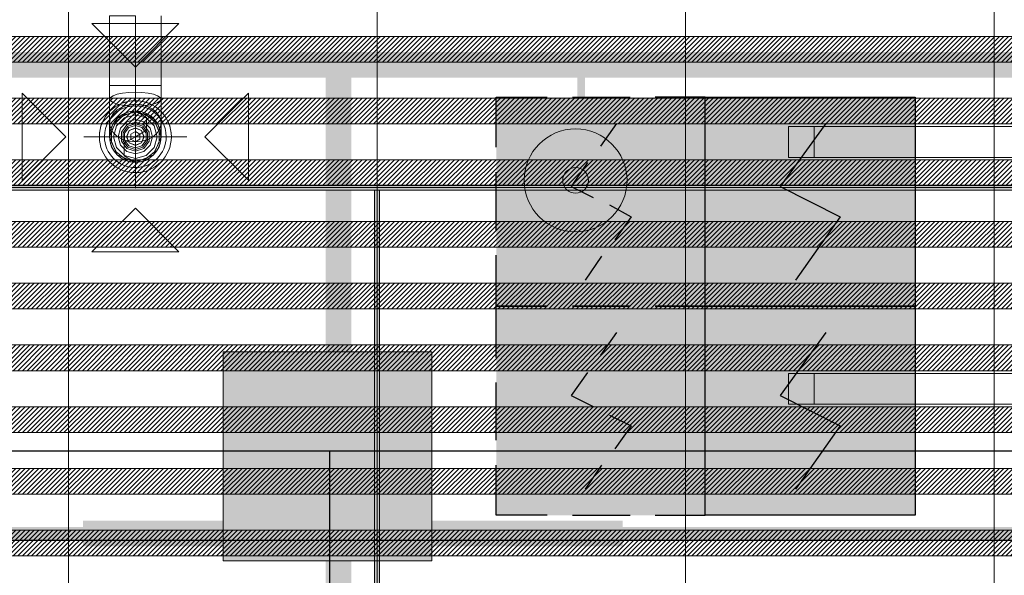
# Model space of a CAD drawing. Header units: millimetres. Extents: x -551130 to 178656, y -69521 to 202936.
# Tile 145 of 256: x -180898 to -178983, y 166442 to 167522. Entities that reach past the tile are written whole.
import ezdxf
from ezdxf import colors
from ezdxf.entities.mleader import LeaderData, LeaderLine
from ezdxf.math import Vec2, Vec3

# ---------------------------------------------------------------- set-up
doc = ezdxf.new("R2010")
doc.units = ezdxf.units.MM
for name, pattern in [('( Hidden )', [0.375, 0.25, -0.125]), ('DASHDOT', [25.4, 12.7, -6.35, 0, -6.35]), ('DOT', [6.35, 0, -6.35])]:
    doc.linetypes.add(name, pattern=pattern)
doc.layers.get('Defpoints').update_dxf_attribs({"color": 31})
for name, color, linetype, lineweight in [('_0', 7, 'Continuous', 13), ('dim_light', 12, 'Continuous', 9), ('dim_pot', 183, 'Continuous', 9), ('dim_razv', 93, 'DASHDOT', 9), ('light_pot', 52, 'Continuous', 15), ('pot sh', 183, 'Continuous', 15)]:
    doc.layers.add(name, color=color, linetype=linetype, lineweight=lineweight)
doc.layers.add('PDF11_0', color=30, linetype='Continuous', true_color=0xff7f00)
doc.layers.add('PDF7_Geometry', color=7, linetype='Continuous', true_color=0xaaaaaa)
doc.layers.add('PDF11_ПС', color=1, linetype='Continuous')
doc.layers.add('PDF11_ПС дымовой', color=1, linetype='Continuous')
doc.layers.add('pol', color=7, linetype='Continuous', lineweight=15, true_color=0x738991)
doc.layers.add('Сводный план', color=1, linetype='Continuous', lineweight=0, true_color=0xff0000)
doc.styles.add('fl_iso paper', font='isocpeur.ttf', dxfattribs={"width": 0.8, "oblique": 10})
doc.styles.add('In tre', font='isocpeur.ttf', dxfattribs={"width": 0.8, "oblique": 10})
doc.dimstyles.new('In tre 1_75', dxfattribs={"dimtxt": 220, "dimasz": 120, "dimexe": 60, "dimexo": 10, "dimgap": 50, "dimtad": 1, "dimdec": 0, "dimrnd": 5, "dimzin": 0, "dimdsep": 46, "dimtxsty": 'fl_iso paper', "dimblk": 'ARCHTICK', "dimcen": 0, "dimdle": 60, "dimadec": 0, "dimazin": 0, "dimtfac": 1, "dimtdec": 0, "dimtofl": 0, "dimtmove": 1, "dimatfit": 1, "dimfxl": 1, "dimtfill": 1, "dimtolj": 1, "dimtzin": 0, "dimarcsym": 1})

# ---------------------------------------------------------------- blocks, each defined once
blk = doc.blocks.new('*U3559')
at = {"layer": 'light_pot', "linetype": 'ByBlock', "lineweight": 0}
h = blk.add_hatch(color=252, dxfattribs=at)
h.dxf.hatch_style = 1
h.paths.add_polyline_path([(-500, 30), (-550, 30), (-550, -30), (-500, -30)])
h = blk.add_hatch(color=252, dxfattribs=at)
h.dxf.hatch_style = 1
h.paths.add_polyline_path([(500, 30), (550, 30), (550, -30), (500, -30)])
for points in [[(-500, 30), (-550, 30), (-550, -30), (-500, -30)], [(500, -30), (-500, -30), (-500, 30), (500, 30)], [(500, 30), (550, 30), (550, -30), (500, -30)]]:
    blk.add_lwpolyline(points, close=True, dxfattribs=at)
blk = doc.blocks.new('*U3560')
at = {"layer": 'light_pot', "color": 0, "linetype": 'ByBlock', "lineweight": -2, "transparency": 16777216}
for p in [(5200, 480), (5200, 0)]:
    blk.add_blockref('*U3559', p, dxfattribs=at)
blk = doc.blocks.new('_ArchTick')
at = {"color": 0, "linetype": 'ByBlock', "lineweight": 9, "const_width": 0.15}
blk.add_lwpolyline([(-0.5, -0.5), (0.5, 0.5)], dxfattribs=at)
blk = doc.blocks.new('*D10762')
at = {"layer": 'Defpoints', "color": 0, "transparency": 16777216}
for p in [(-184052.9, 166784.4), (-178852.9, 166784.4), (-178852.9, 166510)]:
    blk.add_point(p, dxfattribs=at)
at = {"layer": 'dim_light', "color": 0, "lineweight": -2, "transparency": 16777216}
for p, q in [((-184052.9, 166774.4), (-184052.9, 166450)), ((-178852.9, 166774.4), (-178852.9, 166450)), ((-184112.9, 166510), (-178792.9, 166510))]:
    blk.add_line(p, q, dxfattribs=at)
at = {"layer": 'dim_light', "color": 0, "lineweight": -2, "transparency": 16777216, "xscale": 120, "yscale": 120, "zscale": 120, "rotation": 180}
blk.add_blockref('_ArchTick', (-184052.9, 166510), dxfattribs=at)
at = {"layer": 'dim_light', "color": 0, "lineweight": -2, "transparency": 16777216, "xscale": 120, "yscale": 120, "zscale": 120}
blk.add_blockref('_ArchTick', (-178852.9, 166510), dxfattribs=at)
at = {"layer": 'dim_light', "color": 0, "transparency": 16777216, "insert": (-181452.9, 166670), "char_height": 220, "attachment_point": 5, "style": 'fl_iso paper', "bg_fill": 3, "box_fill_scale": 1.1, "bg_fill_color": 256, "bg_fill_true_color": 13158600, "bg_fill_transparency": 0}
blk.add_mtext('\\A1;5200', dxfattribs=at)
blk = doc.blocks.new('*U12202')
at = {"layer": 'pol', "true_color": 0x007dfa, "transparency": 33554687}
h = blk.add_hatch(color=150, dxfattribs=at)
h.dxf.hatch_style = 1
h.paths.add_polyline_path([(23405.3, 0), (0, 0), (0, -10), (23405.3, -10)])
at = {"layer": 'pol', "color": 162, "true_color": 0x2c3cc9}
blk.add_lwpolyline([(23405.3, 0), (0, 0), (0, -10), (23405.3, -10)], close=True, dxfattribs=at)
blk = doc.blocks.new('*U11957')
at = {"layer": 'pol', "true_color": 0x007dfa, "transparency": 33554687}
h = blk.add_hatch(color=150, dxfattribs=at)
h.dxf.hatch_style = 1
h.paths.add_polyline_path([(1010.9, 0), (0, 0), (0, -10), (1010.9, -10)])
at = {"layer": 'pol', "color": 162, "true_color": 0x2c3cc9}
blk.add_lwpolyline([(1010.9, 0), (0, 0), (0, -10), (1010.9, -10)], close=True, dxfattribs=at)
blk = doc.blocks.new('ghftytytd')
at = {"layer": 'PDF7_Geometry', "color": 5, "lineweight": 18, "true_color": 0x0000ff}
for points in [[(11680, 9024.7), (11678.3, 9037.7), (11673.3, 9049.7), (11665.3, 9060.1), (11655, 9068), (11642.9, 9073), (11630, 9074.7), (11642.9, 9073), (11655, 9068), (11665.3, 9060.1), (11673.3, 9049.7), (11678.3, 9037.7), (11680, 9024.7), (11680, 9051.5), (11680, 9097.9), (11680, 9124.7), (11680, 9260)], [(11630, 9260), (11630, 9124.7), (11617.1, 9124.7), (11605, 9124.7), (11594.6, 9124.7), (11586.7, 9124.7), (11581.7, 9124.7), (11580, 9124.7), (11581.7, 9124.7), (11586.7, 9124.7), (11594.6, 9124.7), (11605, 9124.7), (11617.1, 9124.7), (11630, 9124.7)], [(11630, 9124.7), (11617.1, 9124.7), (11605, 9124.7), (11594.6, 9124.7), (11586.7, 9124.7), (11581.7, 9124.7), (11580, 9124.7)], [(11580, 9124.7), (11580, 9097.9)], [(11630, 8925), (11630, 9125)], [(11680, 9124.7), (11678.3, 9124.7), (11673.3, 9124.7), (11665.3, 9124.7), (11655, 9124.7), (11642.9, 9124.7), (11630, 9124.7)], [(11630, 9124.7), (11642.9, 9124.7), (11655, 9124.7), (11665.3, 9124.7), (11673.3, 9124.7), (11678.3, 9124.7), (11680, 9124.7)], [(11630, 9124.7), (11630, 9074.7)], [(11580, 9097.9), (11580, 9051.5)], [(11630, 9074.7), (11617.1, 9073), (11605, 9068), (11594.6, 9060.1), (11586.7, 9049.7), (11581.7, 9037.7), (11580, 9024.7)], [(11580, 9024.7), (11581.7, 9037.7), (11586.7, 9049.7), (11594.6, 9060.1), (11605, 9068), (11617.1, 9073), (11630, 9074.7)], [(11630, 9075), (11651.6, 9062.5), (11651.6, 9037.5), (11630, 9025), (11608.3, 9012.5), (11608.3, 8987.5), (11630, 8975)], [(11630, 9074.7), (11630, 9038.1)], [(11580, 9051.5), (11580, 9024.7)], [(11530, 9025), (11730, 9025)], [(11630, 9038.1), (11630, 9024.7)]]:
    blk.add_lwpolyline(points, dxfattribs=at)
for points in [[(11630, 9124.7), (11617.1, 9124.7), (11605, 9124.7), (11594.6, 9124.7), (11586.7, 9124.7), (11581.7, 9124.7), (11580, 9124.7), (11580, 9260), (11581.7, 9260), (11586.7, 9260), (11594.6, 9260), (11605, 9260), (11617.1, 9260), (11630, 9260)], [(11545.1, 9245), (11630, 9160.1), (11714.8, 9245)], [(11630, 9124.7), (11642.9, 9124.7), (11655, 9124.7), (11665.3, 9124.7), (11673.3, 9124.7), (11678.3, 9124.7), (11680, 9124.7), (11678.3, 9124.7), (11673.3, 9124.7), (11665.3, 9124.7), (11655, 9124.7), (11642.9, 9124.7)], [(11410.2, 9109.5), (11495.1, 9024.6), (11410.2, 8939.7)], [(11680, 9097.9), (11678.3, 9101.4), (11673.3, 9104.6), (11665.3, 9107.4), (11655, 9109.5), (11642.9, 9110.9), (11630, 9111.3), (11617.1, 9110.9), (11605, 9109.5), (11594.6, 9107.4), (11586.7, 9104.6), (11581.7, 9101.4), (11580, 9097.9), (11581.7, 9094.5), (11586.7, 9091.2), (11594.6, 9088.4), (11605, 9086.3), (11617.1, 9085), (11630, 9084.5), (11642.9, 9085), (11655, 9086.3), (11665.3, 9088.4), (11673.3, 9091.2), (11678.3, 9094.5)], [(11849.8, 9109.8), (11765, 9025), (11849.8, 8940.1)], [(11680, 9051.5), (11678.3, 9061), (11673.3, 9069.8), (11665.3, 9077.4), (11655, 9083.2), (11642.9, 9086.9), (11630, 9088.1), (11617.1, 9086.9), (11605, 9083.2), (11594.6, 9077.4), (11586.7, 9069.8), (11581.7, 9061), (11580, 9051.5), (11581.7, 9042), (11586.7, 9033.2), (11594.6, 9025.6), (11605, 9019.8), (11617.1, 9016.1), (11630, 9014.9), (11642.9, 9016.1), (11655, 9019.8), (11665.3, 9025.6), (11673.3, 9033.2), (11678.3, 9042)], [(11580, 9025), (11594.6, 8989.6), (11630, 8975), (11665.3, 8989.6), (11680, 9025), (11665.3, 9060.3), (11630, 9075), (11594.6, 9060.3)], [(11630, 9072.5), (11609.4, 9067.8), (11592.9, 9054.6), (11583.7, 9035.5), (11583.7, 9014.4), (11592.9, 8995.4), (11609.4, 8982.2), (11630, 8977.5), (11650.6, 8982.2), (11667.1, 8995.4), (11676.3, 9014.4), (11676.3, 9035.5), (11667.1, 9054.6), (11650.6, 9067.8)], [(11630, 8982.5), (11608.7, 8988.2), (11593.2, 9003.7), (11587.5, 9025), (11593.2, 9046.2), (11608.7, 9061.8), (11630, 9067.5), (11651.2, 9061.8), (11666.8, 9046.2), (11672.5, 9025), (11666.8, 9003.7), (11651.2, 8988.2)], [(11630, 9058.3), (11613.3, 9053.9), (11601.1, 9041.7), (11596.7, 9025), (11601.1, 9008.3), (11613.3, 8996.1), (11630, 8991.6), (11646.7, 8996.1), (11658.9, 9008.3), (11663.3, 9025), (11658.9, 9041.7), (11646.7, 9053.9)], [(11630, 8996.6), (11613.3, 9002.1), (11603, 9016.2), (11603, 9033.7), (11613.3, 9047.9), (11630, 9053.3), (11646.7, 9047.9), (11656.9, 9033.7), (11656.9, 9016.2), (11646.7, 9002.1)], [(11630, 9050), (11615.3, 9045.2), (11606.2, 9032.7), (11606.2, 9017.2), (11615.3, 9004.7), (11630, 9000), (11644.7, 9004.7), (11653.8, 9017.2), (11653.8, 9032.7), (11644.7, 9045.2)], [(11630, 9047), (11617.1, 9042.8), (11609.1, 9031.8), (11609.1, 9018.2), (11617.1, 9007.2), (11630, 9003), (11642.9, 9007.2), (11650.9, 9018.2), (11650.9, 9031.8), (11642.9, 9042.8)], [(11630, 9008), (11618, 9013), (11613, 9025), (11618, 9037), (11630, 9042), (11642, 9037), (11647, 9025), (11642, 9013)], [(11630, 9041.7), (11618.2, 9036.7), (11613.3, 9025), (11618.2, 9013.2), (11630, 9008.3), (11641.8, 9013.2), (11646.7, 9025), (11641.8, 9036.7)], [(11580, 9024.7), (11581.7, 9011.8), (11586.7, 8999.7), (11594.6, 8989.4), (11605, 8981.4), (11617.1, 8976.4), (11630, 8974.7), (11642.9, 8976.4), (11655, 8981.4), (11665.3, 8989.4), (11673.3, 8999.7), (11678.3, 9011.8), (11680, 9024.7), (11678.3, 9011.8), (11673.3, 8999.7), (11665.3, 8989.4), (11655, 8981.4), (11642.9, 8976.4), (11630, 8974.7), (11617.1, 8976.4), (11605, 8981.4), (11594.6, 8989.4), (11586.7, 8999.7), (11581.7, 9011.8)], [(11630, 9035), (11621.3, 9030), (11621.3, 9020), (11630, 9015), (11638.6, 9020), (11638.6, 9030)], [(11545.1, 8801), (11630, 8885.9), (11714.8, 8801)]]:
    blk.add_lwpolyline(points, close=True, dxfattribs=at)
for points in [[(11560, 9025, 0.999748), (11700, 9025, 0.999748)], [(11570, 9025, 0.999706), (11690, 9025, 1.000294)]]:
    blk.add_lwpolyline(points, format="xyb", close=True, dxfattribs=at)
for centre, radius, start, end in [((11630, 9024.9), 70, 0.0144, 179.9856), ((11630, 9025), 60, 359.9832, 180.0168), ((11630, 9025), 50, 359.9798, 180.0202), ((11630, 9025), 50, 359.9798, 180.0202), ((11630, 9025), 50, 359.9798, 180.0202), ((11630, 9025), 50, 359.9798, 180.0202), ((11630, 9025), 70, 180.0144, 359.9856), ((11630, 9025), 60, 180.0168, 359.9832), ((11630, 9025), 50, 180.0202, 359.9798), ((11630, 9025), 50, 180.0202, 359.9798), ((11630, 9025), 50, 180.0202, 359.9798), ((11630, 9025), 50, 180.0202, 359.9798)]:
    blk.add_arc(centre, radius, start, end, dxfattribs=at)
blk = doc.blocks.new('hgkjgkkl')
at = {"layer": 'PDF11_0', "lineweight": 25}
for points in [[(30395.5, 8413.8), (23965, 8413.8), (23965, 7342.7), (23069.6, 7342.7), (23069.6, 8413.8), (16412.7, 8413.8), (16412.7, 7486.7), (15889.9, 7486.7), (15889.9, 8413.8), (7922.7, 8413.8), (7922.7, 6934.2), (7298.3, 6934.2), (7298.3, 9311.3), (9493.3, 9311.3), (9493.3, 10177)], [(12007.9, 8413.8), (12007.9, 4851.4)]]:
    blk.add_lwpolyline(points, dxfattribs=at)
at = {"layer": 'PDF11_ПС', "lineweight": 9}
blk.add_lwpolyline([(11800.5, 8200), (11800.5, 8403.2), (11800.5, 8606.4), (12003.7, 8606.4), (12206.9, 8606.4), (12206.9, 8403.2), (12206.9, 8200), (12003.7, 8200)], close=True, dxfattribs=at)
at = {"layer": 'PDF11_ПС', "color": 7, "true_color": 0xffffff, "transparency": 33554559}
for points in [[(12206.9, 8606.4), (11800.5, 8606.4), (12206.9, 8403.2)], [(11800.5, 8606.4), (12206.9, 8403.2), (11800.5, 8403.2)], [(12206.9, 8403.2), (11800.5, 8403.2), (12206.9, 8200)], [(11800.5, 8403.2), (12206.9, 8200), (11800.5, 8200)]]:
    blk.add_solid(points, dxfattribs=at)
at = {"layer": 'PDF11_ПС дымовой', "color": 230, "lineweight": 25, "true_color": 0xff007f}
for points in [[(12331.8, 9004.3), (12331.8, 9101.7), (12431.2, 9101.7)], [(12479.9, 9101.7), (12592.1, 9101.7)], [(12738.2, 9004.3), (12738.2, 9101.7), (12640.8, 9101.7)], [(12535, 9006.5), (12566.7, 9050.9)], [(12509.6, 8974.7), (12477.8, 8928.1), (12520.1, 8907)], [(12331.8, 8843.5), (12331.8, 8955.7)], [(12738.2, 8843.5), (12738.2, 8955.7)], [(12551.9, 8892.2), (12594.2, 8868.9), (12562.5, 8824.4)], [(12331.8, 8595.8), (12331.8, 8695.3), (12431.2, 8695.3), (12331.8, 8695.3), (12331.8, 8794.8)], [(12505.3, 8746.1), (12537.1, 8792.7)], [(12738.2, 8595.8), (12738.2, 8695.3), (12640.8, 8695.3), (12738.2, 8695.3), (12738.2, 8794.8)], [(12535, 8600.1), (12566.7, 8644.5)], [(12509.6, 8566.2), (12477.8, 8521.7), (12520.1, 8500.6)], [(12331.8, 8435), (12331.8, 8547.1)], [(12738.2, 8435), (12738.2, 8547.1)], [(12551.9, 8483.6), (12594.2, 8462.5), (12562.5, 8418)], [(12431.2, 8288.9), (12331.8, 8288.9), (12331.8, 8386.3)], [(12505.3, 8339.7), (12537.1, 8386.3)], [(12640.8, 8288.9), (12738.2, 8288.9), (12738.2, 8386.3)], [(12479.9, 8288.9), (12592.1, 8288.9)]]:
    blk.add_lwpolyline(points, dxfattribs=at)
at = {"layer": 'PDF11_ПС дымовой', "lineweight": 30}
for points in [[(13146.7, 9101.7), (13146.7, 8898.5), (13146.7, 8695.3), (12943.5, 8695.3), (12738.2, 8695.3), (12738.2, 8898.5), (12738.2, 9101.7), (12943.5, 9101.7)], [(13146.7, 8695.3), (13146.7, 8492.1), (13146.7, 8288.9), (12943.5, 8288.9), (12738.2, 8288.9), (12738.2, 8492.1), (12738.2, 8695.3), (12943.5, 8695.3)]]:
    blk.add_lwpolyline(points, close=True, dxfattribs=at)
for points in [[(12973.1, 9050.9), (12884.2, 8928.1), (13000.6, 8868.9), (12913.8, 8746.1)], [(12973.1, 8644.5), (12884.2, 8521.7), (13000.6, 8462.5), (12913.8, 8339.7)]]:
    blk.add_lwpolyline(points, dxfattribs=at)
at = {"layer": 'PDF11_ПС дымовой', "color": 230, "lineweight": 25, "true_color": 0xff007f}
blk.add_lwpolyline([(12592.1, 8695.3), (12479.9, 8695.3)], close=True, dxfattribs=at)
at = {"layer": 'PDF11_ПС дымовой', "color": 7, "true_color": 0xffffff, "transparency": 33554559}
for points in [[(12738.2, 9101.7), (12331.8, 9101.7), (12738.2, 8695.3)], [(12331.8, 9101.7), (12738.2, 8695.3), (12331.8, 8695.3)], [(13146.7, 9101.7), (12738.2, 9101.7), (13146.7, 8898.5)], [(12738.2, 9101.7), (13146.7, 8898.5), (12738.2, 8898.5)], [(13146.7, 8898.5), (12738.2, 8898.5), (13146.7, 8695.3)], [(12738.2, 8898.5), (13146.7, 8695.3), (12738.2, 8695.3)], [(12738.2, 8695.3), (12331.8, 8695.3), (12738.2, 8288.9)], [(12331.8, 8695.3), (12738.2, 8288.9), (12331.8, 8288.9)], [(13146.7, 8695.3), (12738.2, 8695.3), (13146.7, 8492.1)], [(12738.2, 8695.3), (13146.7, 8492.1), (12738.2, 8492.1)], [(13146.7, 8492.1), (12738.2, 8492.1), (13146.7, 8288.9)], [(12738.2, 8492.1), (13146.7, 8288.9), (12738.2, 8288.9)]]:
    blk.add_solid(points, dxfattribs=at)
blk = doc.blocks.new('jjgyff55')
at = {"layer": 'Сводный план', "lineweight": 13, "true_color": 0x00c200}
h = blk.add_hatch(color=92, dxfattribs=at)
h.dxf.hatch_style = 1
edge = h.paths.add_edge_path()
edge.add_arc((6461.2, 6590.8), 25, 0, 360)
at = {"layer": 'Сводный план', "color": 96, "true_color": 0x008000}
for points, const_width in [([(24555, 6815.6), (798.1, 6815.6), (801.9, 4172.4)], 50), ([(6000, 6815.6), (6000, 5565.6)], 50), ([(6471.8, 6821.4), (6471.8, 6700.2)], 15)]:
    blk.add_lwpolyline(points, dxfattribs=dict(at, const_width=const_width))
at = {"layer": 'Сводный план', "color": 92, "lineweight": 13, "true_color": 0x00c200}
for radius in [100, 25]:
    blk.add_circle((6461.2, 6590.8), radius, dxfattribs=at)

msp = doc.modelspace()

# ---------------------------------------------------------------- hatches: boundary and pattern name
at = {"layer": '_0', "transparency": 33554534}
h = msp.add_hatch(color=252, dxfattribs=at)
h.dxf.hatch_style = 1
h.paths.add_polyline_path([(-186504.2, 164969.4), (-186502.9, 167869.4), (-186002.9, 167869.4), (-186002.9, 168219.4), (-183952.9, 168219.4), (-183952.9, 172269.4), (-179002.9, 172269.4), (-179002.9, 170769.4), (-177452.9, 170769.4), (-177452.9, 177169.4), (-185852.9, 177169.4), (-185852.9, 178969.4), (-186852.9, 178969.4), (-186852.9, 180969.4), (-184102.9, 180969.4), (-184102.9, 180269.4), (-183352.9, 180269.4), (-183352.9, 179219.4), (-163952.9, 179219.4), (-163952.9, 180969.4), (-160672.9, 180969.4), (-160672.9, 178969.4), (-161752.9, 178969.4), (-161752.9, 177169.4), (-169752.9, 177169.4), (-169752.9, 168219.4), (-161802.9, 168219.4), (-161802.9, 167819.4), (-161302.9, 167819.4), (-161302.9, 164969.4), (-163402.9, 164969.4), (-163402.9, 166169.4), (-183902.9, 166169.4), (-183902.9, 164969.4)], flags=16)
h.paths.add_polyline_path([(-192753.7, 187670.2), (-154802.1, 187670.2), (-154802.1, 157718.6), (-192753.7, 157718.6)])

# ---------------------------------------------------------------- block references
at = {"layer": 'light_pot'}
msp.add_blockref('*U3560', (-184052.9, 166804.2), dxfattribs=at)

# ---------------------------------------------------------------- next in the draw order: dimensions: what is measured, and where the dimension line sits
at = {"layer": 'dim_light'}
dim = msp.add_linear_dim(base=(-178852.9, 166510), p1=(-184052.9, 166784.4), p2=(-178852.9, 166784.4), dimstyle='In tre 1_75', dxfattribs=at)
dim.commit()
dim.dimension.update_dxf_attribs({"geometry": '*D10762', "text_midpoint": (-181452.9, 166670)})

# ---------------------------------------------------------------- next in the draw order: leaders
at = {"layer": 'dim_pot', "color": 0, "linetype": 'ByBlock'}
ml = msp.add_multileader_mtext('Standard', dxfattribs=at)
ml.set_content('Подвесной потолок ГКЛ', style='In tre')
ml.set_leader_properties()
ml.build(insert=Vec2(0, 0))
ml.multileader.update_dxf_attribs({"text_left_attachment_type": 6, "text_right_attachment_type": 6, "dogleg_length": 1, "arrow_head_size": 0, "scale": 50})
ctx = ml.context
ctx.base_point, ctx.scale, ctx.char_height, ctx.arrow_head_size, ctx.landing_gap_size, ctx.plane_origin = Vec3(-110800.3, 164845.1), 50, 200, 0, 4.5, Vec3(-119739.1, 169685)
ctx.left_attachment, ctx.right_attachment, ctx.text_align_type = 6, 6, 2
notes = []
notes.append((ctx, [(0, (1, 1, 0), (-110850.3, 164845.1), (1, 0), 50, [(1, [(-111679.3, 168482.6)], 0, [])])]))
ctx.mtext.insert, ctx.mtext.width, ctx.mtext.defined_height, ctx.mtext.alignment, ctx.mtext.flow_direction = Vec3(-108408.5, 165085.1), 2609.327, 696.6, 3, 5
ctx.mtext.has_bg_fill, ctx.mtext.bg_color, ctx.mtext.bg_scale_factor, ctx.mtext.bg_transparency, ctx.mtext.use_window_bg_color = 1, -1027028792, 1.5, 0, 1
for ctx, leaders in notes:
    for number, flags, end, landing, length, lines in leaders:
        leader = LeaderData()
        leader.index, (leader.has_last_leader_line, leader.has_dogleg_vector, leader.attachment_direction) = number, flags
        leader.last_leader_point, leader.dogleg_vector, leader.dogleg_length = Vec3(end), Vec3(landing), length
        for number, points, colour, breaks in lines:
            line = LeaderLine()
            line.index, line.vertices, line.color, line.breaks = number, Vec3.list(points), colors.encode_raw_color(colour), breaks
            leader.lines.append(line)
        ctx.leaders.append(leader)

# ---------------------------------------------------------------- next in the draw order: leaders
ml = msp.add_multileader_mtext('Standard', dxfattribs=at)
ml.set_content('Лючок 500х500 для обслуживания модулей управления клапанами, расположение уточнить по месту', style='In tre')
ml.set_leader_properties()
ml.build(insert=Vec2(0, 0))
ml.multileader.update_dxf_attribs({"text_left_attachment_type": 6, "text_right_attachment_type": 6, "dogleg_length": 1, "arrow_head_size": 0, "scale": 50})
ctx = ml.context
ctx.base_point, ctx.scale, ctx.char_height, ctx.arrow_head_size, ctx.landing_gap_size, ctx.plane_origin = Vec3(-117248.2, 164563.8), 50, 200, 0, 4.5, Vec3(-113883.2, 169681.3)
ctx.left_attachment, ctx.right_attachment, ctx.text_align_type = 6, 6, 2
notes = []
notes.append((ctx, [(1, (1, 1, 0), (-113671.5, 164563.8), (-1, 0), 50, [(1, [(-112790.2, 168469.4)], 0, [])])]))
ctx.mtext.insert, ctx.mtext.width, ctx.mtext.defined_height, ctx.mtext.alignment, ctx.mtext.flow_direction = Vec3(-113726, 164823.8), 3637.528, 407.5, 3, 5
ctx.mtext.has_bg_fill, ctx.mtext.bg_color, ctx.mtext.bg_scale_factor, ctx.mtext.bg_transparency, ctx.mtext.use_window_bg_color = 1, -1027028792, 1.5, 0, 1
for ctx, leaders in notes:
    for number, flags, end, landing, length, lines in leaders:
        leader = LeaderData()
        leader.index, (leader.has_last_leader_line, leader.has_dogleg_vector, leader.attachment_direction) = number, flags
        leader.last_leader_point, leader.dogleg_vector, leader.dogleg_length = Vec3(end), Vec3(landing), length
        for number, points, colour, breaks in lines:
            line = LeaderLine()
            line.index, line.vertices, line.color, line.breaks = number, Vec3.list(points), colors.encode_raw_color(colour), breaks
            leader.lines.append(line)
        ctx.leaders.append(leader)

# ---------------------------------------------------------------- next in the draw order: hatches: boundary and pattern name
at = {"layer": 'pot sh', "linetype": 'ByBlock', "lineweight": 0, "true_color": 0x91caaf}
h = msp.add_hatch(dxfattribs=at)
h.set_pattern_fill('ANSI31', color=253, scale=2, angle=180)
h.set_pattern_definition([(225, (-232889.5126, 157739.386), (4.49012806, -4.49012806), [])])
h.paths.add_polyline_path([(-186282.9, 167489.4), (-161522.9, 167489.4), (-161522.9, 167439.4), (-186282.9, 167439.4)])
h = msp.add_hatch(dxfattribs=at)
h.set_pattern_fill('ANSI31', color=253, scale=2, angle=180)
h.set_pattern_definition([(225, (-232889.5126, 157619.386), (4.49012806, -4.49012806), [])])
h.paths.add_polyline_path([(-186282.9, 167369.4), (-161522.9, 167369.4), (-161522.9, 167319.4), (-186282.9, 167319.4)])
h = msp.add_hatch(dxfattribs=at)
h.set_pattern_fill('ANSI31', color=253, scale=2, angle=180)
h.set_pattern_definition([(225, (-232889.5126, 157499.386), (4.49012806, -4.49012806), [])])
h.paths.add_polyline_path([(-186282.9, 167249.4), (-161522.9, 167249.4), (-161522.9, 167199.4), (-186282.9, 167199.4)])
h = msp.add_hatch(dxfattribs=at)
h.set_pattern_fill('ANSI31', color=253, scale=2, angle=180)
h.set_pattern_definition([(225, (-232889.5126, 157379.386), (4.49012806, -4.49012806), [])])
h.paths.add_polyline_path([(-186282.9, 167129.4), (-161522.9, 167129.4), (-161522.9, 167079.4), (-186282.9, 167079.4)])
h = msp.add_hatch(dxfattribs=at)
h.set_pattern_fill('ANSI31', color=253, scale=2, angle=180)
h.set_pattern_definition([(225, (-232889.5126, 157259.386), (4.49012806, -4.49012806), [])])
h.paths.add_polyline_path([(-186282.9, 167009.4), (-161522.9, 167009.4), (-161522.9, 166959.4), (-186282.9, 166959.4)])
h = msp.add_hatch(dxfattribs=at)
h.set_pattern_fill('ANSI31', color=253, scale=2, angle=180)
h.set_pattern_definition([(225, (-232889.5126, 157139.386), (4.49012806, -4.49012806), [])])
h.paths.add_polyline_path([(-186282.9, 166889.4), (-161522.9, 166889.4), (-161522.9, 166839.4), (-186282.9, 166839.4)])
h = msp.add_hatch(dxfattribs=at)
h.set_pattern_fill('ANSI31', color=253, scale=2, angle=180)
h.set_pattern_definition([(225, (-232889.5126, 157019.386), (4.49012806, -4.49012806), [])])
h.paths.add_polyline_path([(-186282.9, 166769.4), (-161522.9, 166769.4), (-161522.9, 166719.4), (-186282.9, 166719.4)])
h = msp.add_hatch(dxfattribs=at)
h.set_pattern_fill('ANSI31', color=253, scale=2, angle=180)
h.set_pattern_definition([(225, (-232889.5126, 156899.386), (4.49012806, -4.49012806), [])])
h.paths.add_polyline_path([(-186282.9, 166649.4), (-161522.9, 166649.4), (-161522.9, 166599.4), (-186282.9, 166599.4)])
h = msp.add_hatch(dxfattribs=at)
h.set_pattern_fill('ANSI31', color=253, scale=2, angle=180)
h.set_pattern_definition([(225, (-232889.5126, 156779.386), (4.49012806, -4.49012806), [])])
h.paths.add_polyline_path([(-186282.9, 166529.4), (-161522.9, 166529.4), (-161522.9, 166479.4), (-186282.9, 166479.4)])

# ---------------------------------------------------------------- next in the draw order: linework, layer by layer
at = {"layer": 'pot sh'}
for points in [[(-186282.9, 167489.4), (-161522.9, 167489.4), (-161522.9, 167439.4), (-186282.9, 167439.4)], [(-186282.9, 167369.4), (-161522.9, 167369.4), (-161522.9, 167319.4), (-186282.9, 167319.4)], [(-186282.9, 167249.4), (-161522.9, 167249.4), (-161522.9, 167199.4), (-186282.9, 167199.4)], [(-186282.9, 167129.4), (-161522.9, 167129.4), (-161522.9, 167079.4), (-186282.9, 167079.4)], [(-186282.9, 167009.4), (-161522.9, 167009.4), (-161522.9, 166959.4), (-186282.9, 166959.4)], [(-186282.9, 166889.4), (-161522.9, 166889.4), (-161522.9, 166839.4), (-186282.9, 166839.4)], [(-186282.9, 166769.4), (-161522.9, 166769.4), (-161522.9, 166719.4), (-186282.9, 166719.4)], [(-186282.9, 166649.4), (-161522.9, 166649.4), (-161522.9, 166599.4), (-186282.9, 166599.4)], [(-186282.9, 166529.4), (-161522.9, 166529.4), (-161522.9, 166479.4), (-186282.9, 166479.4)]]:
    msp.add_lwpolyline(points, close=True, dxfattribs=at)

# ---------------------------------------------------------------- next in the draw order: leaders
at = {"layer": 'dim_pot', "color": 0, "linetype": 'ByBlock'}
ml = msp.add_multileader_mtext('Standard', dxfattribs=at)
ml.set_content('Подвесной потолок ГКЛ', style='In tre')
ml.set_leader_properties()
ml.build(insert=Vec2(0, 0))
ml.multileader.update_dxf_attribs({"text_left_attachment_type": 6, "text_right_attachment_type": 6, "dogleg_length": 1, "arrow_head_size": 0, "scale": 50})
ctx = ml.context
ctx.base_point, ctx.scale, ctx.char_height, ctx.arrow_head_size, ctx.landing_gap_size, ctx.plane_origin = Vec3(-172363.3, 164845.1), 50, 200, 0, 4.5, Vec3(-181302, 169685)
ctx.left_attachment, ctx.right_attachment, ctx.text_align_type = 6, 6, 2
notes = []
notes.append((ctx, [(0, (1, 1, 0), (-172413.3, 164845.1), (1, 0), 50, [(1, [(-173242.3, 168482.6)], 0, [])])]))
ctx.mtext.insert, ctx.mtext.width, ctx.mtext.defined_height, ctx.mtext.alignment, ctx.mtext.flow_direction = Vec3(-169971.5, 165085.1), 2609.327, 696.6, 3, 5
ctx.mtext.has_bg_fill, ctx.mtext.bg_color, ctx.mtext.bg_scale_factor, ctx.mtext.bg_transparency, ctx.mtext.use_window_bg_color = 1, -1027028792, 1.5, 0, 1
for ctx, leaders in notes:
    for number, flags, end, landing, length, lines in leaders:
        leader = LeaderData()
        leader.index, (leader.has_last_leader_line, leader.has_dogleg_vector, leader.attachment_direction) = number, flags
        leader.last_leader_point, leader.dogleg_vector, leader.dogleg_length = Vec3(end), Vec3(landing), length
        for number, points, colour, breaks in lines:
            line = LeaderLine()
            line.index, line.vertices, line.color, line.breaks = number, Vec3.list(points), colors.encode_raw_color(colour), breaks
            leader.lines.append(line)
        ctx.leaders.append(leader)

# ---------------------------------------------------------------- next in the draw order: leaders
ml = msp.add_multileader_mtext('Standard', dxfattribs=at)
ml.set_content('Лючок 500х500 для обслуживания модулей управления клапанами, расположение уточнить по месту', style='In tre')
ml.set_leader_properties()
ml.build(insert=Vec2(0, 0))
ml.multileader.update_dxf_attribs({"text_left_attachment_type": 6, "text_right_attachment_type": 6, "dogleg_length": 1, "arrow_head_size": 0, "scale": 50})
ctx = ml.context
ctx.base_point, ctx.scale, ctx.char_height, ctx.arrow_head_size, ctx.landing_gap_size, ctx.plane_origin = Vec3(-178811.2, 164563.8), 50, 200, 0, 4.5, Vec3(-175446.2, 169681.3)
ctx.left_attachment, ctx.right_attachment, ctx.text_align_type = 6, 6, 2
notes = []
notes.append((ctx, [(1, (1, 1, 0), (-175234.5, 164563.8), (-1, 0), 50, [(1, [(-174353.1, 168469.4)], 0, [])])]))
ctx.mtext.insert, ctx.mtext.width, ctx.mtext.defined_height, ctx.mtext.alignment, ctx.mtext.flow_direction = Vec3(-175289, 164823.8), 3637.528, 407.5, 3, 5
ctx.mtext.has_bg_fill, ctx.mtext.bg_color, ctx.mtext.bg_scale_factor, ctx.mtext.bg_transparency, ctx.mtext.use_window_bg_color = 1, -1027028792, 1.5, 0, 1
for ctx, leaders in notes:
    for number, flags, end, landing, length, lines in leaders:
        leader = LeaderData()
        leader.index, (leader.has_last_leader_line, leader.has_dogleg_vector, leader.attachment_direction) = number, flags
        leader.last_leader_point, leader.dogleg_vector, leader.dogleg_length = Vec3(end), Vec3(landing), length
        for number, points, colour, breaks in lines:
            line = LeaderLine()
            line.index, line.vertices, line.color, line.breaks = number, Vec3.list(points), colors.encode_raw_color(colour), breaks
            leader.lines.append(line)
        ctx.leaders.append(leader)

# ---------------------------------------------------------------- next in the draw order: linework, layer by layer
at = {"layer": 'dim_razv', "color": 172, "linetype": 'DOT', "ltscale": 0.1, "true_color": 0x0000cc, "const_width": 50}
msp.add_lwpolyline([(-180775, 166522.9), (-179725, 166522.9)], dxfattribs=at)
at = {"layer": 'dim_razv', "color": 1, "linetype": '( Hidden )', "ltscale": 10, "true_color": 0xff0a0a, "const_width": 25}
for points in [[(-180775, 166522.9), (-184282.9, 166522.9), (-184282.9, 165272.9), (-184957.9, 165272.9)], [(-171565, 166522.9), (-179725, 166522.9)]]:
    msp.add_lwpolyline(points, dxfattribs=at)
at = {"layer": 'pol'}
msp.add_lwpolyline([(-178402.8, 167195.3), (-178402.8, 168395.3), (-179002.8, 168395.3), (-179002.8, 167195.3)], close=True, dxfattribs=at)
for points in [[(-179002.9, 168175.3), (-179002.9, 168175.3), (-179002.9, 167195.3), (-179602.9, 167195.3), (-179602.9, 168019.4)], [(-180802.9, 168019.4), (-180802.9, 167195.3), (-181402.9, 167195.3), (-181402.9, 168019.4)], [(-180202.9, 168019.4), (-180202.9, 167195.3), (-180802.9, 167195.3), (-180802.9, 168019.4)], [(-179602.9, 168019.4), (-179602.9, 167195.3), (-180202.9, 167195.3), (-180202.9, 168019.4)], [(-180802.9, 166399.4), (-180802.9, 166399.4), (-180802.9, 167195.3), (-181402.9, 167195.3), (-181402.9, 166419.4)], [(-180202.9, 166179.4), (-180202.9, 167195.3), (-180802.9, 167195.3), (-180802.9, 166179.4)], [(-179602.9, 166419.4), (-179602.9, 167195.3), (-180202.9, 167195.3), (-180202.9, 166179.4)], [(-179002.9, 166419.4), (-179002.9, 167195.3), (-179602.9, 167195.3), (-179602.9, 166419.4)], [(-178402.9, 166419.4), (-178402.9, 167195.3), (-179002.9, 167195.3), (-179002.9, 166419.4)]]:
    msp.add_lwpolyline(points, dxfattribs=at)

# ---------------------------------------------------------------- next in the draw order: block references
at = {"layer": 'pol', "xscale": -1}
for name, p, rotation in [('*U12202', (-185602.9, 167190.3), 180), ('*U11957', (-180207.9, 167190.3), 90)]:
    msp.add_blockref(name, p, dxfattribs=dict(at, rotation=rotation))
at = {"layer": 'Сводный план'}
for name, p in [('hgkjgkkl', (-192302.9, 158269.4)), ('jjgyff55', (-186277.9, 160618.6)), ('ghftytytd', (-192302.9, 158269.4))]:
    msp.add_blockref(name, p, dxfattribs=at)

doc.saveas('drawing.dxf')
